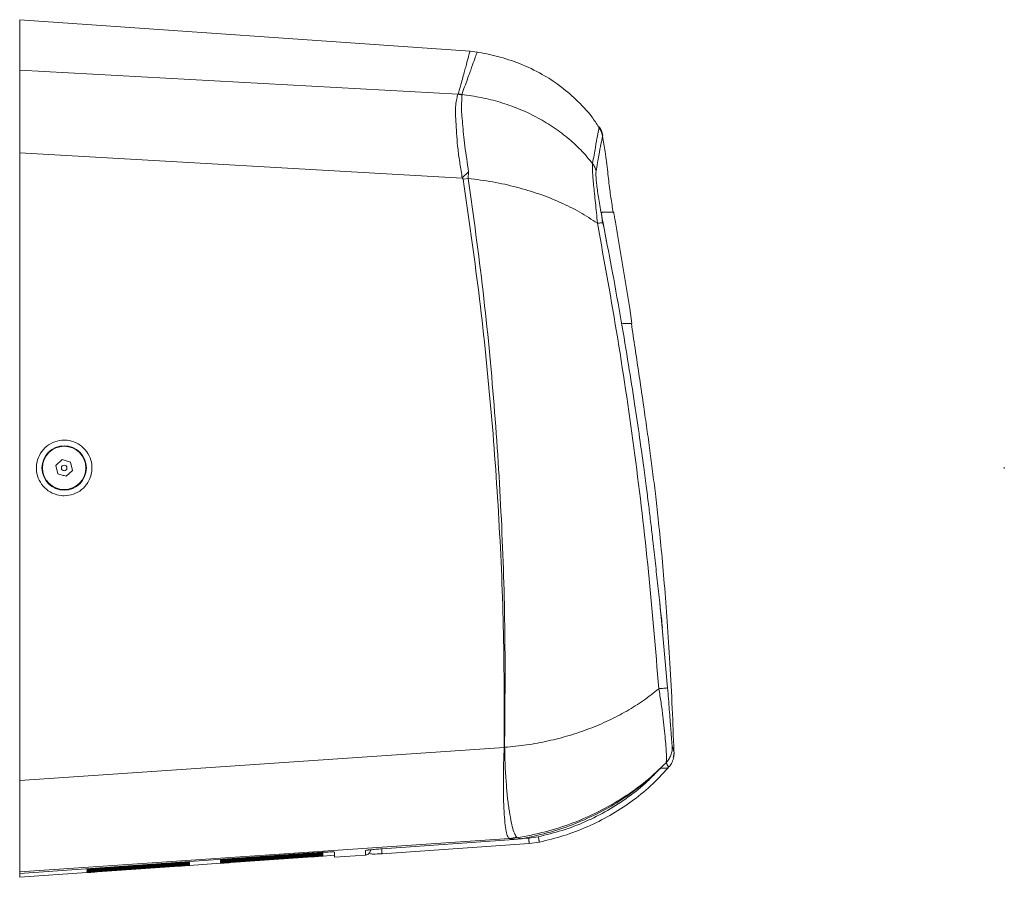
# Model space of a CAD drawing. Header units: millimetres. Extents: x 22 to 1630, y -978 to 180.
# Tile 1 of 9: x 22 to 75, y 79 to 126. Entities that reach past the tile are written whole.
import ezdxf

# ---------------------------------------------------------------- set-up
doc = ezdxf.new("R2010")
doc.units = ezdxf.units.MM

msp = doc.modelspace()

# ---------------------------------------------------------------- linework, layer by layer
at = {"color": 7, "linetype": 'Continuous', "lineweight": 15}
for p, q in [((46.1356, 123.9795), (21.8281, 125.6792)), ((21.8281, 122.9549), (21.8281, 125.6792)), ((46.5205, 123.9329), (46.1278, 123.98)), ((45.4794, 121.6513), (21.8281, 122.9549)), ((45.4908, 121.6568), (45.4794, 121.6513)), ((45.4794, 121.6513), (45.6971, 121.5956)), ((45.6849, 121.6186), (45.681, 121.6351)), ((45.6835, 121.6067), (45.6849, 121.6186)), ((53.2782, 119.3764), (53.2921, 119.4444)), ((21.8281, 118.4823), (45.7121, 117.1319)), ((21.8281, 118.4823), (21.8281, 84.6077)), ((45.7119, 117.1332), (46.044, 117.4599)), ((46.0355, 117.1073), (46.0441, 117.46)), ((45.7543, 117.0623), (46.0355, 117.1073)), ((53.8775, 115.2792), (53.8362, 115.2792)), ((53.3616, 114.4042), (53.3021, 114.7137)), ((53.3102, 114.7122), (53.5007, 113.6806)), ((54.7477, 110.0792), (54.0949, 114.0792)), ((54.8659, 109.2792), (54.7477, 110.0792)), ((55.1699, 103.8656), (55.1605, 103.9479)), ((24.1225, 101.9288), (23.7859, 101.6125)), ((23.8915, 101.1629), (23.7859, 101.6125)), ((24.6703, 101.3459), (24.5647, 101.7955)), ((74.962, 101.5169), (74.962, 101.4415)), ((24.6703, 101.3459), (24.3337, 101.0296)), ((56.3701, 94.1612), (56.4926, 92.839)), ((47.9786, 86.3959), (21.8281, 84.6077)), ((57.1215, 85.8677), (57.1425, 86.1399)), ((57.1277, 86.182), (57.1429, 86.1334)), ((57.1424, 86.1338), (57.1429, 86.1334)), ((57.0941, 85.8211), (57.1039, 85.8839)), ((56.7967, 85.2818), (56.8767, 85.3653)), ((21.8281, 79.6815), (48.2597, 81.466)), ((48.4977, 81.4152), (41.3862, 80.918)), ((41.3862, 80.9178), (48.4977, 81.4151)), ((48.2596, 81.466), (48.6644, 81.5383)), ((48.6673, 81.5116), (48.2922, 81.4658)), ((48.2922, 81.4658), (48.4977, 81.4152)), ((48.4977, 81.4152), (48.8988, 81.4637)), ((48.6674, 81.512), (48.6645, 81.5379)), ((48.8988, 81.4637), (48.6673, 81.5116)), ((49.812, 81.5686), (49.2996, 81.4965)), ((40.7158, 80.7274), (40.7543, 80.8266)), ((41.3815, 80.6474), (49.3205, 81.2025)), ((49.8745, 81.2804), (49.3205, 81.2025)), ((37.6081, 80.6963), (21.8281, 79.5923)), ((33.2281, 80.3649), (37.6281, 80.6727)), ((37.6281, 80.6383), (33.2281, 80.3305)), ((33.2281, 80.3054), (37.6281, 80.6131)), ((37.6281, 80.585), (33.2281, 80.2772)), ((33.2281, 80.2571), (37.6281, 80.5648)), ((37.6281, 80.5429), (33.2281, 80.2352)), ((33.2281, 80.2201), (37.6281, 80.5278)), ((37.6281, 80.5122), (33.2281, 80.2045)), ((33.2281, 80.1944), (37.6281, 80.5021)), ((37.6281, 80.4927), (33.2281, 80.185)), ((33.2281, 80.18), (37.6281, 80.4877)), ((37.6281, 80.4846), (33.2281, 80.1769)), ((38.2006, 80.5243), (38.8081, 80.5668)), ((38.8081, 80.4666), (38.8081, 80.7426)), ((38.8081, 80.4666), (40.4806, 80.5835)), ((26.0281, 79.8613), (30.4281, 80.1691)), ((30.4281, 80.1347), (26.0281, 79.8269)), ((26.0281, 79.8018), (30.4281, 80.1095)), ((30.4281, 80.0814), (26.0281, 79.7737)), ((26.0281, 79.7536), (30.4281, 80.0613)), ((30.4281, 80.0394), (26.0281, 79.7317)), ((26.0281, 79.7166), (30.4281, 80.0243)), ((30.4281, 80.0087), (26.0281, 79.701)), ((26.0281, 79.6909), (30.4281, 79.9986)), ((30.4281, 79.9892), (26.0281, 79.6816)), ((26.0281, 79.6765), (30.4281, 79.9842)), ((30.4281, 79.9811), (26.0281, 79.6734)), ((31.0006, 80.0208), (32.6556, 80.1366)), ((21.8281, 79.6815), (21.8281, 79.5923)), ((21.8281, 79.3794), (25.4556, 79.6331)), ((21.8281, 79.5923), (21.8281, 79.3794))]:
    msp.add_line(p, q, dxfattribs=at)
at = {"color": 8, "linetype": 'Continuous', "lineweight": 15}
for p, q in [((56.4926, 92.839), (56.7922, 89.6051)), ((57.1039, 85.8839), (57.1429, 86.1334)), ((49.2996, 81.4965), (48.9306, 81.4707)), ((33.2281, 80.3649), (33.2281, 80.3898)), ((33.2281, 80.3054), (33.2281, 80.3305)), ((33.2281, 80.2571), (33.2281, 80.2772)), ((33.2281, 80.2201), (33.2281, 80.2352)), ((37.6281, 80.7029), (37.6281, 80.6727)), ((37.6281, 80.6383), (37.6281, 80.6131)), ((37.6281, 80.585), (37.6281, 80.5648)), ((37.6281, 80.5429), (37.6281, 80.5278)), ((37.6281, 80.5122), (37.6281, 80.5021)), ((37.6281, 80.4927), (37.6281, 80.4877)), ((26.0281, 79.8613), (26.0281, 79.8861)), ((26.0281, 79.8018), (26.0281, 79.8269)), ((26.0281, 79.7536), (26.0281, 79.7737)), ((26.0281, 79.7166), (26.0281, 79.7317)), ((26.0281, 79.6909), (26.0281, 79.701)), ((30.4281, 80.1939), (30.4281, 80.1691)), ((30.4281, 80.1347), (30.4281, 80.1095)), ((30.4281, 80.0814), (30.4281, 80.0613)), ((30.4281, 80.0394), (30.4281, 80.0243)), ((30.4281, 80.0087), (30.4281, 79.9986)), ((30.4281, 79.9892), (30.4281, 79.9842)), ((33.2281, 80.1944), (33.2281, 80.2045)), ((33.2281, 80.18), (33.2281, 80.185)), ((26.0281, 79.6765), (26.0281, 79.6816))]:
    msp.add_line(p, q, dxfattribs=at)
at = {"color": 7, "linetype": 'Continuous', "lineweight": 15, "flags": 128}
msp.add_lwpolyline([(40.5546, 80.8419), (40.5396, 80.8375), (40.4848, 80.8285)], dxfattribs=at)
at = {"color": 7, "linetype": 'Continuous', "lineweight": 15}
for radius in [1.2, 1.1708, 0.15]:
    msp.add_circle((24.2281, 101.4792), radius, dxfattribs=at)
for points, knots in [([(46.1278, 123.98), (46.1223, 123.9612), (46.1112, 123.9237), (46.0316, 123.625), (45.9043, 123.1529), (45.7301, 122.5135), (45.5703, 121.9415), (45.4909, 121.657)], [0, 0, 0, 0, 0.2044311, 0.406608, 0.6065689, 0.804353, 1, 1, 1, 1]), ([(45.6847, 121.6341), (45.7896, 121.9219), (45.9994, 122.4975), (46.2284, 123.1323), (46.3916, 123.5936), (46.4966, 123.8801), (46.5126, 123.9153), (46.5205, 123.9329)], [0, 0, 0, 0, 0.1999867, 0.40000201, 0.59999978, 0.80000476, 1, 1, 1, 1]), ([(53.0818, 119.8795), (52.9591, 120.0646), (52.6001, 120.6064), (51.882, 121.3681), (50.9803, 122.1357), (49.9631, 122.7911), (48.8426, 123.3187), (47.6405, 123.7161), (46.8437, 123.8693), (46.4597, 123.9431)], [0, 0, 0, 0, 0.0831953, 0.2435214, 0.3902544, 0.5266385, 0.6959608, 0.8534419, 1, 1, 1, 1]), ([(21.8281, 122.9549), (21.8281, 122.8729), (21.8281, 122.7089), (21.8281, 122.2977), (21.8281, 121.7754), (21.8281, 121.1487), (21.8281, 120.4353), (21.8281, 119.7325), (21.8281, 119.0755), (21.8281, 118.68), (21.8281, 118.4823)], [0, 0, 0, 0, 0.1348534, 0.26970482, 0.40456865, 0.5394321, 0.67410408, 0.80877708, 0.90438839, 1, 1, 1, 1]), ([(45.7121, 117.1319), (45.6686, 117.3926), (45.5816, 117.9141), (45.4751, 118.672), (45.4108, 119.3877), (45.3733, 120.0381), (45.3452, 120.607), (45.3529, 121.075), (45.4101, 121.4383), (45.4563, 121.5803), (45.4794, 121.6513)], [0, 0, 0, 0, 0.1249967, 0.2500185, 0.375048, 0.5000823, 0.6250943, 0.750077, 0.8750421, 1, 1, 1, 1]), ([(45.4909, 121.657), (45.5239, 121.6553), (45.5732, 121.6526), (45.6401, 121.6445), (45.6697, 121.6376), (45.6847, 121.6341)], [0, 0, 0, 0, 0.500355, 0.7483829, 1, 1, 1, 1]), ([(46.044, 117.4599), (46.0167, 117.6981), (45.9622, 118.1742), (45.8425, 118.8534), (45.775, 119.4964), (45.7346, 120.0803), (45.6741, 120.5976), (45.6553, 121.0298), (45.6951, 121.373), (45.6965, 121.5214), (45.6971, 121.5957)], [0, 0, 0, 0, 0.1250819, 0.2499955, 0.3750401, 0.5000572, 0.6250775, 0.7500495, 0.8750172, 1, 1, 1, 1]), ([(45.6971, 121.5956), (45.6924, 121.5966), (45.6859, 121.5979), (45.6795, 121.6001), (45.6768, 121.6016), (45.6759, 121.603), (45.6774, 121.6049), (45.6809, 121.6059), (45.6835, 121.6067)], [0, 0, 0, 0, 0.297031, 0.4098355, 0.5084935, 0.6050237, 0.7126071, 1, 1, 1, 1]), ([(52.747, 117.9129), (52.5391, 118.161), (52.1234, 118.6572), (51.3874, 119.3243), (50.5784, 119.9246), (49.6971, 120.4458), (48.7565, 120.8844), (47.7659, 121.232), (46.7384, 121.4941), (46.0337, 121.5877), (45.6814, 121.6345)], [0, 0, 0, 0, 0.12499959, 0.25000152, 0.37499994, 0.50000009, 0.6250008, 0.74999868, 0.87500093, 1, 1, 1, 1]), ([(53.1008, 119.8926), (53.0962, 119.8687), (53.087, 119.8209), (53.0121, 119.4302), (52.8994, 118.829), (52.7966, 118.2196), (52.7453, 117.915)], [0, 0, 0, 0, 0.249987, 0.4999865, 0.7499979, 1, 1, 1, 1]), ([(53.2839, 119.4075), (53.2633, 119.4876), (53.2222, 119.6479), (53.1344, 119.7882), (53.0906, 119.8583)], [0, 0, 0, 0, 0.50003327, 1, 1, 1, 1]), ([(53.2921, 119.4444), (53.2717, 119.524), (53.231, 119.6832), (53.1442, 119.8228), (53.1008, 119.8926)], [0, 0, 0, 0, 0.500003, 1, 1, 1, 1]), ([(53.8598, 115.2834), (53.8365, 115.4143), (53.7648, 115.8178), (53.662, 116.5433), (53.5521, 117.505), (53.4544, 118.4696), (53.3312, 119.1039), (53.2783, 119.3764)], [0, 0, 0, 0, 0.0963709, 0.2972373, 0.5313113, 0.7985856, 1, 1, 1, 1]), ([(52.747, 117.9129), (52.7429, 117.8588), (52.7347, 117.7506), (52.7417, 117.4859), (52.7626, 117.1538), (52.7975, 116.7542), (52.8437, 116.2979), (52.8973, 115.7946), (52.9541, 115.2564), (52.9856, 114.8774), (53.0013, 114.688)], [0, 0, 0, 0, 0.1250119, 0.2500384, 0.3750794, 0.5000887, 0.625102, 0.7500876, 0.875053, 1, 1, 1, 1]), ([(52.7453, 117.915), (52.7865, 117.85), (52.8689, 117.7199), (52.9106, 117.5739), (52.9314, 117.5008)], [0, 0, 0, 0, 0.4998555, 1, 1, 1, 1]), ([(53.3102, 114.7122), (53.2785, 114.8735), (53.2152, 115.1962), (53.1318, 115.6624), (53.0596, 116.1001), (53.0013, 116.4981), (52.9583, 116.8462), (52.9318, 117.1348), (52.9208, 117.3638), (52.9279, 117.4552), (52.9314, 117.5009)], [0, 0, 0, 0, 0.1249181, 0.2498674, 0.3748517, 0.499864, 0.6248907, 0.7499386, 0.8749811, 1, 1, 1, 1]), ([(45.713, 117.1318), (45.7224, 117.1218), (45.7411, 117.1017), (45.7498, 117.0757), (45.7542, 117.0627)], [0, 0, 0, 0, 0.4999025, 1, 1, 1, 1]), ([(45.7542, 117.0627), (46.0488, 115.0326), (46.6377, 110.9743), (47.272, 104.8493), (47.7182, 98.7079), (47.9755, 92.5532), (47.9779, 88.4481), (47.9791, 86.3959)], [0, 0, 0, 0, 0.2001181, 0.4000426, 0.6001289, 0.8001047, 1, 1, 1, 1]), ([(53.0038, 114.6862), (52.6935, 114.8915), (52.0729, 115.3019), (51.009, 115.8297), (49.8638, 116.2841), (48.6417, 116.6521), (47.3627, 116.9383), (46.4772, 117.0511), (46.0344, 117.1075)], [0, 0, 0, 0, 0.1666665, 0.333333, 0.5000005, 0.666666, 0.8333341, 1, 1, 1, 1]), ([(47.9956, 86.3971), (48.0142, 88.452), (48.0513, 92.562), (47.8515, 98.7247), (47.4598, 104.8753), (46.8755, 111.0094), (46.3148, 115.0746), (46.0344, 117.1072)], [0, 0, 0, 0, 0.1999955, 0.4000006, 0.5999992, 0.8000046, 1, 1, 1, 1]), ([(53.2478, 115.2792), (53.2429, 115.2747), (53.2329, 115.2656), (53.23, 115.1938), (53.2369, 115.0802), (53.2519, 114.9298), (53.2741, 114.7867), (53.2856, 114.7124)], [0, 0, 0, 0, 0.1967902, 0.3935794, 0.5903687, 0.7871591, 1, 1, 1, 1]), ([(54.0949, 114.0792), (54.0677, 114.2351), (54.0133, 114.5469), (53.9417, 114.9465), (53.9004, 115.1698), (53.8816, 115.2655), (53.8789, 115.2746), (53.8775, 115.2792)], [0, 0, 0, 0, 0.2497325, 0.4994407, 0.7491079, 0.874554, 1, 1, 1, 1]), ([(53.0013, 114.688), (53.0812, 114.6983), (53.2409, 114.7191), (53.2871, 114.7145), (53.3102, 114.7122)], [0, 0, 0, 0, 0.4999995, 1, 1, 1, 1]), ([(53.0034, 114.6882), (53.3817, 112.6112), (54.1382, 108.4573), (55.0467, 102.1819), (55.8005, 95.8831), (56.1431, 91.6671), (56.3143, 89.5591)], [0, 0, 0, 0, 0.2500201, 0.5000265, 0.7500184, 1, 1, 1, 1]), ([(56.5152, 92.8411), (56.477, 93.1916), (56.3951, 93.943), (56.2623, 95.1166), (56.1369, 96.3331), (56.0096, 97.4561), (55.8891, 98.4825), (55.7735, 99.4274), (55.6455, 100.437), (55.4833, 101.6653), (55.2723, 103.1876), (55.0012, 105.0321), (54.6728, 107.1325), (54.2785, 109.487), (53.8417, 111.9409), (53.5173, 113.6056), (53.3616, 114.4042)], [0, 0, 0, 0, 0.0492176, 0.1054938, 0.161747, 0.2174334, 0.2607893, 0.3037953, 0.34828, 0.4006819, 0.474118, 0.5595671, 0.6570281, 0.7665, 0.8879787, 1, 1, 1, 1]), ([(57.1306, 86.1821), (57.103, 86.9552), (57.0462, 88.5437), (56.9235, 90.8805), (56.7804, 93.1256), (56.6242, 95.1699), (56.4604, 97.0141), (56.2966, 98.6331), (56.1389, 100.0355), (55.9879, 101.269), (55.8354, 102.4345), (55.6747, 103.5998), (55.4872, 104.9055), (55.2722, 106.3574), (55.0466, 107.8574), (54.9023, 108.8372), (54.8366, 109.2831)], [0, 0, 0, 0, 0.10008757, 0.2056616, 0.30255653, 0.39080887, 0.47045188, 0.54151833, 0.60069904, 0.65235377, 0.70163455, 0.75216638, 0.80396582, 0.8717474, 0.94162938, 1, 1, 1, 1]), ([(24.2281, 99.9792), (24.3972, 99.9959), (24.7355, 100.0292), (25.1853, 100.2891), (25.5267, 100.6716), (25.7208, 101.1489), (25.7459, 101.662), (25.5999, 102.1538), (25.2998, 102.5691), (24.8802, 102.8618), (24.4996, 102.9678), (24.112, 102.988), (23.7204, 102.9214), (23.271, 102.6713), (22.9295, 102.2861), (22.7354, 101.8095), (22.7104, 101.2962), (22.8564, 100.8046), (23.1563, 100.3892), (23.5759, 100.0977), (23.9564, 99.988), (24.176, 99.9809), (24.2281, 99.9792)], [0, 0, 0, 0, 0.0538949, 0.107789, 0.1616898, 0.2155162, 0.2692128, 0.3227755, 0.376253, 0.4297302, 0.4832971, 0.4999722, 0.5538771, 0.6077804, 0.6617076, 0.7155597, 0.7692568, 0.8227948, 0.8762454, 0.9297188, 0.9833087, 1, 1, 1, 1]), ([(24.5647, 101.7955), (24.491, 101.8177), (24.3436, 101.8622), (24.1962, 101.9066), (24.1225, 101.9288)], [0, 0, 0, 0, 0.4999999, 1, 1, 1, 1]), ([(56.3143, 89.5591), (56.0448, 89.3447), (55.5058, 88.9159), (54.5963, 88.3449), (53.6212, 87.8339), (52.5815, 87.3926), (51.4901, 87.0232), (50.3551, 86.7321), (49.1885, 86.5137), (48.3937, 86.436), (47.9962, 86.3972)], [0, 0, 0, 0, 0.1246896, 0.2493787, 0.3744834, 0.4996019, 0.6247143, 0.7498109, 0.8749059, 1, 1, 1, 1]), ([(56.3143, 89.5591), (56.3831, 89.5657), (56.5207, 89.5788), (56.669, 89.5913), (56.7692, 89.6012), (56.7845, 89.6038), (56.7922, 89.6051)], [0, 0, 0, 0, 0.2499985, 0.4999995, 0.749998, 1, 1, 1, 1]), ([(56.3194, 89.5634), (56.3614, 89.3111), (56.4454, 88.8064), (56.5392, 88.0837), (56.6146, 87.4161), (56.6712, 86.8243), (56.7103, 86.3272), (56.7307, 85.942), (56.7342, 85.6691), (56.718, 85.5973), (56.7099, 85.5614)], [0, 0, 0, 0, 0.1249411, 0.249896, 0.3748691, 0.4998663, 0.6248997, 0.7499344, 0.8749783, 1, 1, 1, 1]), ([(56.7922, 89.6051), (56.8077, 89.4052), (56.8388, 89.003), (56.8839, 88.4234), (56.9254, 87.8861), (56.9619, 87.4102), (56.9924, 87.0148), (57.0162, 86.7151), (57.0338, 86.5131), (57.0399, 86.4749), (57.0429, 86.4558)], [0, 0, 0, 0, 0.12307524, 0.24747278, 0.3727859, 0.49848128, 0.62431187, 0.75007432, 0.87537484, 1, 1, 1, 1]), ([(48.2597, 81.466), (48.2259, 81.4914), (48.1584, 81.5424), (48.0799, 81.8453), (48.0133, 82.3047), (47.9705, 82.9218), (47.9238, 83.6676), (47.9338, 84.519), (47.9326, 85.4397), (47.9633, 86.0772), (47.9786, 86.3959)], [0, 0, 0, 0, 0.1249905, 0.2500201, 0.375057, 0.5000966, 0.6251091, 0.7500879, 0.8750533, 1, 1, 1, 1]), ([(47.9962, 86.3972), (47.9958, 86.3981), (47.9949, 86.3998), (47.9926, 86.4016), (47.99, 86.4023), (47.9872, 86.4022), (47.9845, 86.4015), (47.9821, 86.4001), (47.9799, 86.3983), (47.9791, 86.3967), (47.9786, 86.3959)], [0, 0, 0, 0, 0.13795, 0.259957, 0.3787944, 0.5007669, 0.6265855, 0.7539222, 0.8792158, 1, 1, 1, 1]), ([(48.6644, 81.5383), (48.6257, 81.5814), (48.5483, 81.6677), (48.4384, 81.9979), (48.3274, 82.464), (48.234, 83.0708), (48.1246, 83.7883), (48.0826, 84.6382), (48.0144, 85.3908), (48.0145, 85.9954), (48.0023, 86.2632), (47.9962, 86.3972)], [0, 0, 0, 0, 0.1249731, 0.2500122, 0.3750335, 0.500056, 0.6250593, 0.7500043, 0.8899298, 0.9449392, 1, 1, 1, 1]), ([(56.7099, 85.5614), (56.7629, 85.6235), (56.8699, 85.7487), (56.9768, 85.9732), (57.0417, 86.2121), (57.0425, 86.3753), (57.0429, 86.4558)], [0, 0, 0, 0, 0.2489948, 0.5021895, 0.7542558, 1, 1, 1, 1]), ([(56.7099, 85.5614), (56.3534, 85.222), (55.6404, 84.5431), (54.4155, 83.6667), (53.0951, 82.909), (51.684, 82.2914), (50.2056, 81.8066), (49.1802, 81.6099), (48.6675, 81.5116)], [0, 0, 0, 0, 0.1666611, 0.3333236, 0.5000027, 0.6666779, 0.8333391, 1, 1, 1, 1]), ([(56.8449, 85.3237), (56.8994, 85.3856), (57.0234, 85.5266), (57.0767, 85.714), (57.1066, 85.8192)], [0, 0, 0, 0, 0.4388884, 1, 1, 1, 1]), ([(48.8988, 81.4637), (49.3659, 81.5575), (50.3002, 81.7451), (51.6583, 82.1982), (52.968, 82.7733), (54.2095, 83.4837), (55.3793, 84.3096), (56.0794, 84.956), (56.4295, 85.2792)], [0, 0, 0, 0, 0.1666634, 0.3333322, 0.5000026, 0.6666717, 0.8333388, 1, 1, 1, 1]), ([(56.8199, 85.2792), (56.5102, 84.9483), (55.8909, 84.2864), (54.8269, 83.4354), (53.6843, 82.6969), (52.4666, 82.0901), (51.1954, 81.6019), (50.3147, 81.3876), (49.8745, 81.2804)], [0, 0, 0, 0, 0.1666633, 0.3333273, 0.4999945, 0.6666594, 0.8333398, 1, 1, 1, 1]), ([(56.4295, 85.2792), (56.4735, 85.2792), (56.5632, 85.2792), (56.6631, 85.2792), (56.7378, 85.2792), (56.7827, 85.2792), (56.7953, 85.2792), (56.7994, 85.2792)], [0, 0, 0, 0, 0.2165142, 0.4415458, 0.6751145, 0.8962836, 1, 1, 1, 1]), ([(21.8281, 84.6077), (21.8281, 84.3272), (21.8281, 83.7661), (21.8281, 82.9498), (21.8281, 82.1831), (21.8281, 81.4861), (21.8281, 80.8821), (21.8281, 80.3833), (21.8281, 80.011), (21.8281, 79.7554), (21.8281, 79.7064), (21.8281, 79.6815)], [0, 0, 0, 0, 0.110904, 0.2218057, 0.3327242, 0.4436416, 0.5542871, 0.6649329, 0.7754798, 0.8860285, 1, 1, 1, 1]), ([(48.26, 81.466), (48.2677, 81.4662), (48.2832, 81.4665), (48.2891, 81.4661), (48.2921, 81.4659)], [0, 0, 0, 0, 0.4996173, 1, 1, 1, 1]), ([(49.3205, 81.2025), (49.3202, 81.2064), (49.3197, 81.2123), (49.3171, 81.2488), (49.3144, 81.2866), (49.3111, 81.3336), (49.3062, 81.4021), (49.3022, 81.4593), (49.2996, 81.4965)], [0, 0, 0, 0, 0.2396737, 0.3685002, 0.5000009, 0.6315013, 0.7603275, 1, 1, 1, 1]), ([(49.8745, 81.2804), (49.8735, 81.2842), (49.8721, 81.2899), (49.8642, 81.3256), (49.8562, 81.3626), (49.8462, 81.4087), (49.8318, 81.4759), (49.8198, 81.5321), (49.812, 81.5686)], [0, 0, 0, 0, 0.2396537, 0.3684871, 0.4999999, 0.631513, 0.7603462, 1, 1, 1, 1]), ([(40.4781, 80.5835), (40.5047, 80.5872), (40.5597, 80.595), (40.6356, 80.6354), (40.7007, 80.6954), (40.7264, 80.7481), (40.7392, 80.7743)], [0, 0, 0, 0, 0.23527221, 0.48665863, 0.74512521, 1, 1, 1, 1]), ([(40.6042, 80.8532), (40.6038, 80.8525), (40.6017, 80.8491), (40.617, 80.8511), (40.6424, 80.854), (40.6518, 80.855)], [0, 0, 0, 0, 0.1572171, 0.68963372, 1, 1, 1, 1]), ([(41.3862, 80.918), (41.2696, 80.9094), (41.0364, 80.8922), (40.7721, 80.8688), (40.6819, 80.8581), (40.6519, 80.8545)], [0, 0, 0, 0, 0.4001682, 0.8004233, 1, 1, 1, 1]), ([(41.3606, 80.9414), (41.3632, 80.9042), (41.3672, 80.8469), (41.372, 80.7784), (41.3754, 80.7314), (41.3781, 80.6936), (41.3807, 80.6571), (41.3812, 80.6512), (41.3815, 80.6474)], [0, 0, 0, 0, 0.2396729, 0.3684994, 0.5, 0.6315005, 0.7603271, 1, 1, 1, 1]), ([(32.6523, 80.3377), (32.6664, 80.337), (32.6947, 80.3357), (32.8143, 80.34), (32.9756, 80.3484), (33.123, 80.3576), (33.2079, 80.3635), (33.2281, 80.3649)], [0, 0, 0, 0, 0.2319315, 0.4635634, 0.6953221, 0.92757, 1, 1, 1, 1]), ([(32.6523, 80.2759), (32.6664, 80.2755), (32.6946, 80.2747), (32.8142, 80.2797), (32.9754, 80.2886), (33.1229, 80.2981), (33.2079, 80.304), (33.2281, 80.3054)], [0, 0, 0, 0, 0.23180969, 0.46339532, 0.69516722, 0.92745301, 1, 1, 1, 1]), ([(32.6523, 80.2254), (32.6663, 80.2253), (32.6945, 80.2251), (32.814, 80.2308), (32.9752, 80.2402), (33.1228, 80.2498), (33.2079, 80.2557), (33.2281, 80.2571)], [0, 0, 0, 0, 0.2316947, 0.4632356, 0.6950213, 0.9273382, 1, 1, 1, 1]), ([(33.2281, 80.3305), (33.1628, 80.3258), (33.0321, 80.3164), (32.8576, 80.3019), (32.7277, 80.2895), (32.6545, 80.2808), (32.6553, 80.2785), (32.6557, 80.2776)], [0, 0, 0, 0, 0.2154726, 0.4309447, 0.6463888, 0.8614533, 1, 1, 1, 1]), ([(33.2281, 80.2772), (33.1628, 80.2725), (33.0321, 80.2632), (32.8576, 80.2491), (32.7277, 80.2374), (32.6546, 80.2294), (32.6553, 80.2276), (32.6556, 80.2268)], [0, 0, 0, 0, 0.2154702, 0.4309407, 0.6463392, 0.8613249, 1, 1, 1, 1]), ([(33.2281, 80.2352), (33.1628, 80.2306), (33.0321, 80.2212), (32.8577, 80.2076), (32.7278, 80.1965), (32.6546, 80.1892), (32.6553, 80.1879), (32.6556, 80.1874)], [0, 0, 0, 0, 0.21546253, 0.43092762, 0.64627675, 0.86118495, 1, 1, 1, 1]), ([(38.8081, 80.7426), (38.7949, 80.7458), (38.7685, 80.7522), (38.5626, 80.749), (38.2595, 80.7365), (37.922, 80.7176), (37.6981, 80.7024), (37.6081, 80.6963)], [0, 0, 0, 0, 0.2140162, 0.428038, 0.6419873, 0.8562019, 1, 1, 1, 1]), ([(37.6281, 80.6727), (37.6936, 80.6774), (37.8245, 80.6869), (37.9974, 80.7015), (38.1331, 80.7148), (38.174, 80.7209), (38.1944, 80.7239)], [0, 0, 0, 0, 0.2500991, 0.5001955, 0.7502943, 1, 1, 1, 1]), ([(38.2006, 80.6655), (38.2026, 80.6661), (38.2103, 80.6686), (38.1559, 80.668), (38.0436, 80.6638), (37.8804, 80.6549), (37.7334, 80.6456), (37.6484, 80.6397), (37.6281, 80.6383)], [0, 0, 0, 0, 0.0759845, 0.2902039, 0.5042137, 0.7183722, 0.9329785, 1, 1, 1, 1]), ([(37.6281, 80.6131), (37.6936, 80.6178), (37.8245, 80.6272), (37.9974, 80.6414), (38.1331, 80.654), (38.174, 80.6596), (38.1944, 80.6623)], [0, 0, 0, 0, 0.2501342, 0.5002677, 0.7503507, 1, 1, 1, 1]), ([(38.2006, 80.6147), (38.2026, 80.6152), (38.2103, 80.6173), (38.156, 80.6161), (38.0437, 80.6111), (37.8806, 80.6018), (37.7335, 80.5923), (37.6484, 80.5864), (37.6281, 80.585)], [0, 0, 0, 0, 0.0757726, 0.2899341, 0.5039506, 0.7181705, 0.9328554, 1, 1, 1, 1]), ([(37.6281, 80.5648), (37.6936, 80.5695), (37.8245, 80.5789), (37.9974, 80.5926), (38.1331, 80.6046), (38.174, 80.6095), (38.1944, 80.612)], [0, 0, 0, 0, 0.2501669, 0.5003361, 0.7504037, 1, 1, 1, 1]), ([(38.2006, 80.5751), (38.2026, 80.5756), (38.2104, 80.5772), (38.1561, 80.5755), (38.0439, 80.5698), (37.8807, 80.5599), (37.7336, 80.5503), (37.6484, 80.5443), (37.6281, 80.5429)], [0, 0, 0, 0, 0.0755525, 0.289663, 0.5036915, 0.7179723, 0.9327346, 1, 1, 1, 1]), ([(37.6281, 80.5278), (37.6936, 80.5325), (37.8244, 80.5418), (37.9974, 80.5551), (38.133, 80.5664), (38.1739, 80.5708), (38.1944, 80.5731)], [0, 0, 0, 0, 0.2501981, 0.5003996, 0.7504518, 1, 1, 1, 1]), ([(38.2006, 80.5469), (38.2026, 80.5472), (38.2104, 80.5485), (38.1562, 80.5461), (38.044, 80.5397), (37.8809, 80.5294), (37.7337, 80.5195), (37.6485, 80.5136), (37.6281, 80.5122)], [0, 0, 0, 0, 0.0753238, 0.2893879, 0.5034341, 0.7177784, 0.9326151, 1, 1, 1, 1]), ([(37.6281, 80.5021), (37.6935, 80.5067), (37.8244, 80.516), (37.9973, 80.5289), (38.133, 80.5395), (38.1739, 80.5434), (38.1943, 80.5454)], [0, 0, 0, 0, 0.2502267, 0.5004589, 0.7504959, 1, 1, 1, 1]), ([(38.2006, 80.53), (38.2027, 80.5302), (38.2104, 80.5311), (38.1563, 80.528), (38.0442, 80.521), (37.8811, 80.5102), (37.7338, 80.5001), (37.6485, 80.4941), (37.6281, 80.4927)], [0, 0, 0, 0, 0.0750864, 0.2891105, 0.5031787, 0.7175894, 0.9324989, 1, 1, 1, 1]), ([(37.6281, 80.4877), (37.6935, 80.4923), (37.8244, 80.5015), (37.9973, 80.5139), (38.1329, 80.5239), (38.1739, 80.5273), (38.1943, 80.529)], [0, 0, 0, 0, 0.250253, 0.5005146, 0.7505346, 1, 1, 1, 1]), ([(38.2006, 80.5243), (38.2027, 80.5245), (38.2105, 80.525), (38.1564, 80.5213), (38.0444, 80.5135), (37.8812, 80.5022), (37.7339, 80.492), (37.6485, 80.486), (37.6281, 80.4846)], [0, 0, 0, 0, 0.0752256, 0.2891263, 0.5031324, 0.7175216, 0.932413, 1, 1, 1, 1]), ([(40.7593, 80.6702), (40.7598, 80.6686), (40.7656, 80.651), (40.8169, 80.6414), (40.932, 80.6318), (41.127, 80.638), (41.2918, 80.6471), (41.3811, 80.652)], [0, 0, 0, 0, 0.0178773, 0.1949246, 0.4155055, 0.6833323, 1, 1, 1, 1]), ([(25.4522, 79.6827), (25.4663, 79.6829), (25.4944, 79.6832), (25.6139, 79.6896), (25.7751, 79.6995), (25.9227, 79.7093), (26.0078, 79.7152), (26.0281, 79.7166)], [0, 0, 0, 0, 0.2315827, 0.4630824, 0.6948826, 0.9272277, 1, 1, 1, 1]), ([(25.4523, 79.834), (25.4664, 79.8334), (25.4947, 79.832), (25.6143, 79.8363), (25.7756, 79.8448), (25.923, 79.854), (26.0079, 79.8599), (26.0281, 79.8613)], [0, 0, 0, 0, 0.2319297, 0.4635614, 0.6953212, 0.9275697, 1, 1, 1, 1]), ([(25.4523, 79.7723), (25.4664, 79.7719), (25.4946, 79.7711), (25.6142, 79.7761), (25.7754, 79.7851), (25.9229, 79.7945), (26.0079, 79.8004), (26.0281, 79.8018)], [0, 0, 0, 0, 0.231811, 0.4633947, 0.6951675, 0.9274526, 1, 1, 1, 1]), ([(25.4523, 79.7219), (25.4663, 79.7218), (25.4945, 79.7215), (25.614, 79.7272), (25.7752, 79.7366), (25.9228, 79.7462), (26.0079, 79.7521), (26.0281, 79.7536)], [0, 0, 0, 0, 0.2316945, 0.4632352, 0.6950215, 0.9273385, 1, 1, 1, 1]), ([(26.0281, 79.8269), (25.9628, 79.8222), (25.8321, 79.8128), (25.6576, 79.7983), (25.5277, 79.7859), (25.4545, 79.7772), (25.4553, 79.7749), (25.4557, 79.774)], [0, 0, 0, 0, 0.2154727, 0.4309443, 0.6463887, 0.8614532, 1, 1, 1, 1]), ([(26.0281, 79.7737), (25.9628, 79.769), (25.8321, 79.7596), (25.6576, 79.7456), (25.5277, 79.7338), (25.4546, 79.7258), (25.4553, 79.724), (25.4556, 79.7233)], [0, 0, 0, 0, 0.21547, 0.4309408, 0.6463389, 0.8613248, 1, 1, 1, 1]), ([(26.0281, 79.7317), (25.9628, 79.727), (25.8321, 79.7177), (25.6577, 79.7041), (25.5278, 79.693), (25.4546, 79.6857), (25.4553, 79.6844), (25.4556, 79.6838)], [0, 0, 0, 0, 0.2154623, 0.4309273, 0.6462758, 0.8611841, 1, 1, 1, 1]), ([(26.0281, 79.701), (25.9628, 79.6964), (25.8321, 79.6871), (25.6577, 79.6739), (25.5278, 79.6635), (25.4546, 79.6569), (25.4553, 79.656), (25.4556, 79.6556)], [0, 0, 0, 0, 0.2154493, 0.4309031, 0.6461995, 0.8610303, 1, 1, 1, 1]), ([(30.4281, 80.1691), (30.4936, 80.1738), (30.6245, 80.1833), (30.7974, 80.1979), (30.9331, 80.2111), (30.974, 80.2172), (30.9944, 80.2202)], [0, 0, 0, 0, 0.2500992, 0.500196, 0.7502947, 1, 1, 1, 1]), ([(31.0006, 80.1619), (31.0026, 80.1625), (31.0103, 80.165), (30.9559, 80.1644), (30.8436, 80.1602), (30.6804, 80.1513), (30.5334, 80.142), (30.4484, 80.1361), (30.4281, 80.1347)], [0, 0, 0, 0, 0.0759844, 0.2902034, 0.5042122, 0.718371, 0.9329777, 1, 1, 1, 1]), ([(30.4281, 80.1095), (30.4936, 80.1142), (30.6245, 80.1237), (30.7974, 80.1378), (30.9331, 80.1504), (30.974, 80.156), (30.9944, 80.1587)], [0, 0, 0, 0, 0.2501343, 0.5002683, 0.7503506, 1, 1, 1, 1]), ([(31.0006, 80.1111), (31.0026, 80.1116), (31.0103, 80.1137), (30.956, 80.1125), (30.8437, 80.1076), (30.6806, 80.0982), (30.5335, 80.0887), (30.4484, 80.0828), (30.4281, 80.0814)], [0, 0, 0, 0, 0.0757717, 0.2899333, 0.5039504, 0.7181688, 0.9328542, 1, 1, 1, 1]), ([(30.4281, 80.0613), (30.4936, 80.066), (30.6245, 80.0753), (30.7974, 80.0891), (30.9331, 80.101), (30.974, 80.106), (30.9944, 80.1085)], [0, 0, 0, 0, 0.2501675, 0.5003369, 0.7504043, 1, 1, 1, 1]), ([(31.0006, 80.0716), (31.0026, 80.0721), (31.0104, 80.0737), (30.9561, 80.0719), (30.8439, 80.0663), (30.6807, 80.0564), (30.5336, 80.0467), (30.4484, 80.0408), (30.4281, 80.0394)], [0, 0, 0, 0, 0.0755516, 0.2896617, 0.5036902, 0.7179715, 0.9327334, 1, 1, 1, 1]), ([(30.4281, 80.0243), (30.4936, 80.029), (30.6244, 80.0383), (30.7974, 80.0516), (30.933, 80.0629), (30.9739, 80.0673), (30.9944, 80.0695)], [0, 0, 0, 0, 0.2501983, 0.5004003, 0.7504528, 1, 1, 1, 1]), ([(31.0006, 80.0434), (31.0026, 80.0438), (31.0104, 80.045), (30.9562, 80.0426), (30.844, 80.0362), (30.6809, 80.0259), (30.5337, 80.016), (30.4485, 80.0101), (30.4281, 80.0087)], [0, 0, 0, 0, 0.0753233, 0.2893872, 0.5034327, 0.7177779, 0.9326148, 1, 1, 1, 1]), ([(30.4281, 79.9986), (30.4935, 80.0032), (30.6244, 80.0125), (30.7973, 80.0254), (30.933, 80.036), (30.9739, 80.0399), (30.9943, 80.0419)], [0, 0, 0, 0, 0.2502272, 0.5004598, 0.7504959, 1, 1, 1, 1]), ([(31.0006, 80.0265), (31.0027, 80.0267), (31.0104, 80.0276), (30.9563, 80.0246), (30.8442, 80.0175), (30.6811, 80.0067), (30.5338, 79.9966), (30.4485, 79.9907), (30.4281, 79.9892)], [0, 0, 0, 0, 0.0750864, 0.2891101, 0.503178, 0.7175889, 0.9324985, 1, 1, 1, 1]), ([(30.4281, 79.9842), (30.4935, 79.9888), (30.6244, 79.998), (30.7973, 80.0104), (30.9329, 80.0205), (30.9739, 80.0238), (30.9943, 80.0255)], [0, 0, 0, 0, 0.2502533, 0.5005147, 0.7505346, 1, 1, 1, 1]), ([(31.0006, 80.0209), (31.0027, 80.021), (31.0105, 80.0215), (30.9564, 80.0178), (30.8444, 80.0101), (30.6812, 79.9987), (30.5339, 79.9885), (30.4485, 79.9825), (30.4281, 79.9811)], [0, 0, 0, 0, 0.0752257, 0.2891262, 0.5031319, 0.7175214, 0.932413, 1, 1, 1, 1]), ([(32.6522, 80.1862), (32.6663, 80.1864), (32.6944, 80.1867), (32.8139, 80.1931), (32.9751, 80.203), (33.1227, 80.2128), (33.2078, 80.2187), (33.2281, 80.2201)], [0, 0, 0, 0, 0.2315835, 0.4630835, 0.6948831, 0.9272275, 1, 1, 1, 1]), ([(32.6522, 80.1583), (32.6663, 80.1587), (32.6943, 80.1596), (32.8137, 80.1667), (32.9749, 80.1771), (33.1226, 80.1871), (33.2078, 80.193), (33.2281, 80.1944)], [0, 0, 0, 0, 0.2314759, 0.4629382, 0.6947513, 0.92712, 1, 1, 1, 1]), ([(32.6522, 80.1417), (32.6662, 80.1424), (32.6942, 80.1438), (32.8136, 80.1516), (32.9747, 80.1624), (33.1225, 80.1726), (33.2077, 80.1786), (33.2281, 80.18)], [0, 0, 0, 0, 0.2313722, 0.4628008, 0.6946279, 0.9270157, 1, 1, 1, 1]), ([(33.2281, 80.2045), (33.1628, 80.1999), (33.0321, 80.1906), (32.8577, 80.1774), (32.7278, 80.167), (32.6546, 80.1604), (32.6553, 80.1595), (32.6556, 80.1591)], [0, 0, 0, 0, 0.2154499, 0.4309032, 0.6461997, 0.8610304, 1, 1, 1, 1]), ([(33.2281, 80.185), (33.1628, 80.1804), (33.0322, 80.1712), (32.8577, 80.1585), (32.7279, 80.1487), (32.6546, 80.1428), (32.6553, 80.1424), (32.6556, 80.1422)], [0, 0, 0, 0, 0.2154312, 0.430869, 0.6461105, 0.860864, 1, 1, 1, 1]), ([(33.2281, 80.1769), (33.1628, 80.1723), (33.0322, 80.1632), (32.8578, 80.1509), (32.7279, 80.1417), (32.6547, 80.1365), (32.6553, 80.1366), (32.6556, 80.1366)], [0, 0, 0, 0, 0.2154985, 0.4310039, 0.6462763, 0.8610428, 1, 1, 1, 1]), ([(25.4522, 79.6548), (25.4663, 79.6553), (25.4943, 79.6561), (25.6137, 79.6632), (25.7749, 79.6736), (25.9226, 79.6836), (26.0078, 79.6895), (26.0281, 79.6909)], [0, 0, 0, 0, 0.2314756, 0.4629379, 0.6947515, 0.9271204, 1, 1, 1, 1]), ([(25.4522, 79.6382), (25.4662, 79.6389), (25.4942, 79.6404), (25.6136, 79.6481), (25.7747, 79.659), (25.9225, 79.6692), (26.0077, 79.6751), (26.0281, 79.6765)], [0, 0, 0, 0, 0.2313727, 0.4628008, 0.6946278, 0.9270163, 1, 1, 1, 1]), ([(26.0281, 79.6816), (25.9628, 79.677), (25.8322, 79.6678), (25.6577, 79.655), (25.5279, 79.6452), (25.4546, 79.6393), (25.4553, 79.6389), (25.4556, 79.6387)], [0, 0, 0, 0, 0.2154313, 0.430869, 0.6461101, 0.8608639, 1, 1, 1, 1]), ([(26.0281, 79.6734), (25.9628, 79.6688), (25.8322, 79.6597), (25.6578, 79.6474), (25.5279, 79.6382), (25.4547, 79.633), (25.4553, 79.6331), (25.4556, 79.6331)], [0, 0, 0, 0, 0.215498, 0.431004, 0.646276, 0.8610427, 1, 1, 1, 1])]:
    msp.add_open_spline(points, degree=3, knots=knots, dxfattribs=at)
at = {"color": 8, "linetype": 'Continuous', "lineweight": 15}
for points, knots in [([(52.9314, 117.5008), (52.983, 117.8018), (53.0863, 118.4037), (53.1994, 118.9866), (53.2666, 119.3207), (53.2754, 119.3633), (53.2782, 119.3764)], [0, 0, 0, 0, 0.2905835, 0.5812301, 0.8718911, 1, 1, 1, 1]), ([(53.8362, 115.2792), (53.8034, 115.2792), (53.7282, 115.2792), (53.4209, 115.2792), (53.2478, 115.2792)], [0, 0, 0, 0, 0.4368021, 1, 1, 1, 1]), ([(54.3503, 109.2792), (54.4964, 109.2792), (54.7333, 109.2792), (54.7891, 109.2792), (54.8105, 109.2792)], [0, 0, 0, 0, 0.6168143, 1, 1, 1, 1]), ([(57.0429, 86.456), (57.0745, 86.3538), (57.1177, 86.2136), (57.1256, 86.1887), (57.1277, 86.182)], [0, 0, 0, 0, 0.72928997, 1, 1, 1, 1]), ([(56.8346, 85.343), (56.8316, 85.3498), (56.8225, 85.3705), (56.7549, 85.4842), (56.7092, 85.5609)], [0, 0, 0, 0, 0.3251614, 1, 1, 1, 1]), ([(56.2363, 85.1084), (56.0627, 84.9233), (55.5842, 84.4128), (54.6827, 83.6995), (53.5625, 82.967), (52.3642, 82.3679), (51.1131, 81.8856), (50.2457, 81.6743), (49.812, 81.5686)], [0, 0, 0, 0, 0.1021572, 0.2816582, 0.4612417, 0.6406701, 0.8203459, 1, 1, 1, 1]), ([(40.4848, 80.8285), (40.4835, 80.7566), (40.481, 80.6137), (40.4807, 80.594), (40.4805, 80.5843)], [0, 0, 0, 0, 0.503289, 1, 1, 1, 1]), ([(40.6519, 80.8545), (40.6156, 80.8506), (40.5071, 80.8388), (40.4937, 80.8326), (40.4848, 80.8285)], [0, 0, 0, 0, 0.3339826, 1, 1, 1, 1])]:
    msp.add_open_spline(points, degree=3, knots=knots, dxfattribs=at)
at = {"color": 7, "linetype": 'Continuous', "lineweight": 15}
msp.add_open_spline([(24.3337, 101.0296), (24.26, 101.0518), (24.1126, 101.0962), (23.9652, 101.1407), (23.8915, 101.1629)], degree=3, dxfattribs=at)

doc.saveas('drawing.dxf')
